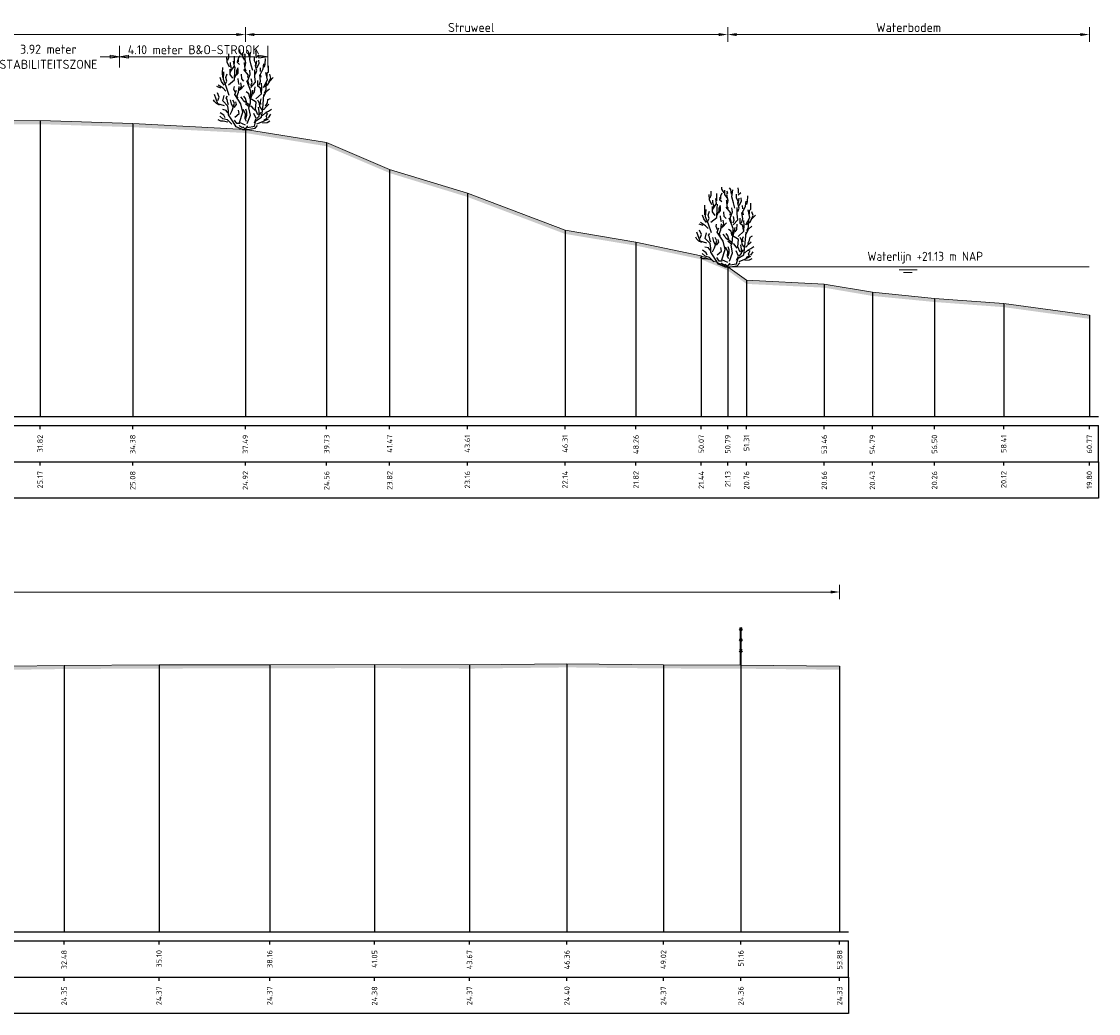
# Model space of a CAD drawing. Header units: metres. Extents: x 184077 to 190380, y 346696 to 349666.
# Tile 253 of 256: x 190155 to 190185, y 349237 to 349264. Entities that reach past the tile are written whole.
import ezdxf
from ezdxf.enums import TextEntityAlignment as Align

# ---------------------------------------------------------------- set-up
doc = ezdxf.new("R2010")
doc.units = ezdxf.units.M
doc.header["$PDMODE"] = 35
doc.header["$PDSIZE"] = 0.075
for name, color, linetype, lineweight in [('B-ME-GR-HEESTER-SD', 252, 'Continuous', 25), ('B-ME-OB-WATERLIJN-GD1', 150, 'Continuous', 25), ('B-XX-IE-TERREINAFSCHEIDING_KUNSTMATIG_RASTERHEKWERK-BESTAAND-AD', 252, 'Continuous', 35), ('profiel', 8, 'Continuous', 0), ('X-ME-AL-PROFIEL_HUIDIG MAAIVELD-GD', 252, 'Continuous', 0), ('X-XX-AL-DETAIL1-M', 7, 'Continuous', 18), ('X01-XX-AL-M', 7, 'Continuous', 18)]:
    doc.layers.add(name, color=color, linetype=linetype, lineweight=lineweight)
doc.layers.add('TDNT----_profiel_txt', color=10, linetype='Continuous')
doc.layers.add('X-ME-AL-PROFIELRASTER-S', color=7, linetype='Continuous')
doc.styles.add('ENV-P', font='ISOCP.SHX')
doc.styles.add('NLCS-ISO-ANNOTATIVE-T18', font='NLCS-ISO.ttf', dxfattribs={"height": 1.8})
doc.styles.add('NLCS-ISO-M100-T25', font='NLCS-ISO.ttf', dxfattribs={"height": 0.25})
doc.dimstyles.new('NLCS-M100-T25-PIJL_L2_H1', dxfattribs={"dimscale": 0.1, "dimtxt": 2.5, "dimasz": 2.5, "dimexe": 2, "dimexo": 2, "dimgap": 0.7, "dimtad": 1, "dimzin": 0, "dimdsep": 46, "dimtxsty": 'NLCS-ISO-M100-T25', "dimcen": 0, "dimdle": 2, "dimclrd": 256, "dimclre": 256, "dimclrt": 256, "dimadec": 1, "dimazin": 0, "dimtfac": 1, "dimtdec": 3, "dimtofl": 0, "dimtmove": 0, "dimatfit": 3, "dimfxl": 2, "dimfxlon": 1, "dimtfillclr": 256, "dimtolj": 1, "dimtzin": 0, "dimlwd": -1, "dimlwe": -1, "dimarcsym": 0})
doc.dimstyles.new('NLCS-M100-T25-PIJL_L3_H2', dxfattribs={"dimscale": 0.1, "dimtxt": 2.5, "dimasz": 2.5, "dimexe": 2, "dimexo": 2, "dimgap": 0.7, "dimtad": 1, "dimdec": 3, "dimzin": 0, "dimdsep": 46, "dimtxsty": 'NLCS-ISO-M100-T25', "dimcen": 0, "dimdle": 2, "dimclrd": 256, "dimclre": 256, "dimclrt": 256, "dimazin": 0, "dimtfac": 1, "dimtdec": 3, "dimtofl": 0, "dimtmove": 0, "dimatfit": 3, "dimfxl": 2, "dimfxlon": 1, "dimtfillclr": 256, "dimtolj": 1, "dimtzin": 0, "dimlwd": -1, "dimlwe": -1, "dimarcsym": 0})

# ---------------------------------------------------------------- blocks, each defined once
blk = doc.blocks.new('SAL-PROFIELRASTER_BALK_EIND1-D')
at = {"color": 0, "linetype": 'ByBlock', "lineweight": -2}
blk.add_line((1, -12.5), (1, -2.5), dxfattribs=at)
at = {"color": 0, "linetype": 'ByBlock', "lineweight": -2, "flags": 128}
for points in [[(0, 0), (1, 0)], [(0, -2.5), (1, -2.5)], [(0, -12.5), (1, -12.5)]]:
    blk.add_lwpolyline(points, dxfattribs=at)
blk = doc.blocks.new('SAL-PROFIELRASTER_BALK_EIND2-D')
at = {"color": 0, "linetype": 'ByBlock', "lineweight": -2}
for p, q in [((1, -2.5), (1, -12.5)), ((1, -12.5), (0, -12.5))]:
    blk.add_line(p, q, dxfattribs=at)
blk = doc.blocks.new('SAL-PROFIELRASTER_BALK_DATA-D')
at = {"color": 0, "linetype": 'ByBlock', "lineweight": -2}
blk.add_lwpolyline([(0, -3.5), (0, -2.5)], dxfattribs=at)
at = {"color": 0, "linetype": 'ByBlock', "lineweight": -2, "style": 'NLCS-ISO-ANNOTATIVE-T18'}
blk.add_attdef('GETAL', text='', height=1.5, rotation=90, dxfattribs=at).set_placement((0.75, -5), align=Align.RIGHT)
blk = doc.blocks.new('SAL-PROFIELRASTER_AANHAAL-D')
at = {"color": 9, "linetype": 'ByBlock', "lineweight": -2, "flags": 128}
blk.add_lwpolyline([(0, 1), (0, 0)], dxfattribs=at)
blk = doc.blocks.new('*D17')
at = {"layer": 'Defpoints', "color": 0, "transparency": 16777216}
for p in [(190135.843, 349263.721), (190135.843, 349253.182), (190161.611, 349253.182)]:
    blk.add_point(p, dxfattribs=at)
at = {"layer": 'X-XX-AL-DETAIL1-M', "transparency": 16777216}
for p, q in [((190135.843, 349263.521), (190135.843, 349263.921)), ((190161.361, 349263.721), (190136.093, 349263.721)), ((190161.611, 349263.521), (190161.611, 349263.921))]:
    blk.add_line(p, q, dxfattribs=at)
for points in [[(190136.093, 349263.762), (190136.093, 349263.679), (190135.843, 349263.721)], [(190161.361, 349263.762), (190161.361, 349263.679), (190161.611, 349263.721)]]:
    blk.add_solid(points, dxfattribs=at)
at = {"layer": 'X-XX-AL-DETAIL1-M', "color": 10, "transparency": 16777216, "insert": (190148.727, 349263.916), "char_height": 0.25, "attachment_point": 5, "style": 'NLCS-ISO-M100-T25'}
blk.add_mtext('\\A1;Gras', dxfattribs=at)
blk = doc.blocks.new('*D18')
at = {"layer": 'Defpoints', "color": 0, "transparency": 16777216}
for p in [(190161.611, 349263.721), (190161.611, 349253.182), (190174.92, 349253.182)]:
    blk.add_point(p, dxfattribs=at)
at = {"layer": 'X-XX-AL-DETAIL1-M', "transparency": 16777216}
for p, q in [((190161.611, 349263.521), (190161.611, 349263.921)), ((190174.67, 349263.721), (190161.861, 349263.721)), ((190174.92, 349263.521), (190174.92, 349263.921))]:
    blk.add_line(p, q, dxfattribs=at)
for points in [[(190161.861, 349263.762), (190161.861, 349263.679), (190161.611, 349263.721)], [(190174.67, 349263.762), (190174.67, 349263.679), (190174.92, 349263.721)]]:
    blk.add_solid(points, dxfattribs=at)
at = {"layer": 'X-XX-AL-DETAIL1-M', "color": 10, "transparency": 16777216, "insert": (190167.841, 349263.916), "char_height": 0.25, "attachment_point": 5, "style": 'NLCS-ISO-M100-T25'}
blk.add_mtext('\\A1;Struweel', dxfattribs=at)
blk = doc.blocks.new('*D19')
at = {"layer": 'Defpoints', "color": 0, "transparency": 16777216}
for p in [(190174.92, 349263.721), (190174.92, 349253.182), (190184.9, 349253.182)]:
    blk.add_point(p, dxfattribs=at)
at = {"layer": 'X-XX-AL-DETAIL1-M', "transparency": 16777216}
for p, q in [((190174.92, 349263.521), (190174.92, 349263.921)), ((190184.65, 349263.721), (190175.17, 349263.721)), ((190184.9, 349263.521), (190184.9, 349263.921))]:
    blk.add_line(p, q, dxfattribs=at)
for points in [[(190175.17, 349263.762), (190175.17, 349263.679), (190174.92, 349263.721)], [(190184.65, 349263.762), (190184.65, 349263.679), (190184.9, 349263.721)]]:
    blk.add_solid(points, dxfattribs=at)
at = {"layer": 'X-XX-AL-DETAIL1-M', "color": 10, "transparency": 16777216, "insert": (190179.91, 349263.916), "char_height": 0.25, "attachment_point": 5, "style": 'NLCS-ISO-M100-T25'}
blk.add_mtext('\\A1;Waterbodem', dxfattribs=at)
blk = doc.blocks.new('SGR-HEESTER_S01_E_ZIJ-D')
blk.add_line((-0.166, 0), (0.141, 0))
at = {"flags": 128}
for points in [[(-0.975, 3.816), (-0.916, 3.956), (-0.916, 4.168)], [(-0.2, 4.074), (-0.317, 4.285), (-0.317, 4.402)], [(-0.035, 3.816), (-0.153, 3.992), (-0.153, 4.238)], [(-0.059, 4.003), (0, 4.086), (-0.047, 4.168)], [(0.2, 4.015), (0.164, 4.261), (0.106, 4.367)], [(0.399, 3.241), (0.317, 3.534), (0.235, 3.863), (0.282, 4.25)], [(0.587, 4.062), (0.587, 4.226), (0.575, 4.355)], [(-0.881, 3.429), (-1.01, 3.698), (-1.022, 3.992)], [(-0.822, 3.147), (-0.775, 3.358), (-0.822, 3.558), (-0.822, 3.687)], [(-0.787, 3.241), (-0.611, 3.487), (-0.658, 3.769)], [(-0.599, 3.64), (-0.599, 3.886), (-0.599, 4.039)], [(-0.329, 3.581), (-0.434, 3.687), (-0.423, 3.839)], [(-0.387, 3.734), (-0.387, 3.91), (-0.305, 4.074)], [(0.035, 3.217), (-0.023, 3.335), (-0.047, 3.64), (-0.059, 3.687)], [(-0.012, 3.476), (0.023, 3.663), (-0.023, 3.863), (-0.023, 3.98)], [(0.552, 3.487), (0.575, 3.628), (0.493, 3.781), (0.493, 4.015)], [(0.564, 3.053), (0.622, 3.241), (0.575, 3.44), (0.634, 3.781)], [(0.575, 3.968), (0.716, 4.097)], [(0.634, 3.393), (0.751, 3.628), (0.74, 3.816)], [(0.869, 2.877), (0.834, 3.041), (0.986, 3.346), (1.022, 3.616)], [(1.045, 3.44), (1.092, 3.593), (1.115, 3.91)], [(-1.256, 2.866), (-1.268, 3.112), (-1.256, 3.405)], [(-0.889, 1.874), (-1.064, 2.356), (-1.218, 2.75), (-1.196, 3.166)], [(-1.092, 2.514), (-1.033, 2.666), (-1.08, 2.854), (-1.01, 3.065)], [(-0.933, 2.465), (-0.604, 2.728), (-0.582, 3.231), (-0.56, 3.45)], [(-0.693, 2.83), (-0.845, 3.03), (-0.845, 3.323)], [(-0.599, 2.819), (-0.47, 3.088), (-0.481, 3.241), (-0.399, 3.405)], [(-0.493, 2.983), (-0.399, 3.1), (-0.399, 3.323)], [(-0.094, 2.666), (-0.2, 2.783), (-0.211, 3.041)], [(0.141, 2.854), (0.153, 3.006), (-0.082, 3.3)], [(0.2, 2.431), (0.129, 2.69), (0.27, 3.03), (0.235, 3.264)], [(0.294, 2.312), (0.557, 2.597), (0.513, 2.925), (0.513, 3.275)], [(0.751, 2.431), (0.834, 2.654), (0.787, 3.006)], [(0.834, 3.194), (0.822, 3.393)], [(0.995, 2.312), (1.214, 2.728), (1.126, 3.144)], [(1.198, 2.912), (1.198, 3.112), (1.268, 3.182), (1.28, 3.511)], [(1.292, 2.619), (1.397, 2.83), (1.339, 3.041)], [(-1.08, 2.115), (-1.233, 2.267), (-1.503, 2.443)], [(-1.174, 2.443), (-1.327, 2.643), (-1.397, 2.854)], [(-0.352, 2.478), (-0.387, 2.619), (-0.399, 2.807)], [(-0.341, 2.138), (-0.223, 2.361), (-0.258, 2.572)], [(-0.294, 2.185), (-0.07, 2.42)], [(0.097, 0.321), (0.272, 0.78), (0.184, 1.196), (0.272, 1.459), (0.294, 2.115), (0.075, 2.684)], [(0.305, 2.42), (0.364, 2.584), (0.317, 2.783)], [(0.579, 1.677), (0.885, 1.962), (0.907, 2.29), (0.885, 2.553)], [(0.869, 2.021), (0.834, 2.267), (0.693, 2.385), (0.693, 2.69)], [(1.045, 1.997), (1.151, 2.197), (1.162, 2.572)], [(1.057, 2.361), (1.233, 2.478), (1.339, 2.654), (1.538, 2.854)], [(-1.152, 1.305), (-1.524, 1.415), (-1.7, 1.918)], [(-1.362, 2.279), (-1.573, 2.361)], [(-1.515, 1.587), (-1.444, 1.775), (-1.55, 2.021)], [(-0.166, 0), (-0.517, 0.145), (-0.67, 0.408), (-0.933, 0.802), (-0.933, 1.021), (-0.977, 1.284), (-1.24, 1.568), (-1.174, 1.874)], [(-0.939, 1.352), (-0.975, 1.458), (-1.01, 1.645), (-1.069, 1.739), (-0.986, 1.833)], [(-0.564, 2.044), (-0.634, 2.22), (-0.611, 2.361)], [(0.009, 0.233), (-0.319, 0.386), (-0.144, 0.955), (-0.254, 1.415), (-0.582, 1.918), (-0.495, 2.159)], [(-0.399, 1.716), (-0.481, 1.81), (-0.387, 2.044), (-0.352, 2.373)], [(0.012, 1.481), (-0.106, 1.575), (-0.164, 1.692), (-0.258, 1.798)], [(0.27, 1.317), (0.07, 1.446), (0.012, 1.704), (-0.094, 1.833)], [(0.235, 1.763), (0.188, 1.962), (0.035, 2.068)], [(0.119, 0.102), (0.491, 0.167), (0.579, 0.474), (0.885, 0.671), (0.951, 1.13), (1.017, 1.918)], [(0.305, 1.728), (0.364, 1.904), (0.411, 2.162)], [(0.411, 1.939), (0.505, 2.068), (0.528, 2.349)], [(1.022, 1.81), (1.139, 2.08), (1.327, 2.244)], [(-1.432, 1.34), (-1.597, 1.423), (-1.714, 1.528), (-1.761, 1.634)], [(-0.845, 0.824), (-0.736, 1.043), (-0.604, 1.437), (-0.692, 1.612)], [(-0.693, 1.235), (-0.763, 1.399), (-0.822, 1.622)], [(-0.622, 1.2), (-0.493, 1.364), (-0.528, 1.516)], [(0.528, 1.035), (0.446, 1.129), (0.352, 1.258), (0.153, 1.282), (0.012, 1.411)], [(0.688, 0.802), (0.557, 1.108), (0.601, 1.502), (0.206, 1.743)], [(0.622, 0.59), (0.763, 0.73), (0.763, 0.977), (0.716, 1.223)], [(0.916, 1.082), (0.798, 1.258), (0.775, 1.434), (0.681, 1.61)], [(0.845, 1.376), (0.822, 1.54), (0.869, 1.681)], [(0.998, 1.082), (1.139, 1.247), (1.292, 1.387)], [(1.115, 1.282), (1.209, 1.47), (1.245, 1.645), (1.374, 1.704)], [(-0.758, 0.277), (-0.999, 0.518), (-1.24, 0.583), (-1.415, 0.736)], [(-1.127, 0.637), (-1.198, 0.777), (-1.397, 0.918)], [(-0.963, 0.918), (-1.057, 1.047), (-1.256, 1.094)], [(-0.582, 0.671), (-0.341, 0.868), (-0.385, 1.065)], [(0.059, 0.437), (-0.012, 0.578), (0, 0.848), (-0.117, 1.094)], [(0.023, 0.601), (0.082, 0.777), (0.082, 0.942), (0.023, 1.106)], [(0.493, 0.367), (0.599, 0.59), (0.47, 0.883)], [(0.798, 0.801), (0.845, 0.953)], [(0.928, 0.754), (1.104, 0.918), (1.198, 0.918)], [(1.01, 0.508), (1.198, 0.625), (1.151, 0.719), (1.233, 0.895)], [(1.139, 0.942), (1.28, 1.012), (1.432, 1.118)], [(1.268, 0.637), (1.397, 0.836)], [(-0.975, 0.402), (-1.221, 0.449), (-1.362, 0.449), (-1.503, 0.519)], [(-0.305, 0.32), (-0.47, 0.32), (-0.599, 0.508)], [(-0.141, 0.085), (-0.305, 0.167), (-0.352, 0.214)], [(0, 0), (-0.141, 0.144)], [(-0.023, 0), (0.141, 0.203)], [(0.141, 0), (0.528, 0.062), (0.669, 0.214)], [(0.622, 0.299), (0.951, 0.43), (1.28, 0.583)], [(0.939, 0.367), (1.198, 0.379), (1.35, 0.461)]]:
    blk.add_lwpolyline(points, dxfattribs=at)
blk = doc.blocks.new('*D22')
at = {"layer": 'Defpoints', "color": 0, "transparency": 16777216}
for p in [(190130.292, 349248.342), (190130.292, 349238.965), (190178.007, 349238.965)]:
    blk.add_point(p, dxfattribs=at)
at = {"layer": 'X-XX-AL-DETAIL1-M', "transparency": 16777216}
for p, q in [((190130.292, 349248.142), (190130.292, 349248.542)), ((190178.007, 349248.142), (190178.007, 349248.542)), ((190177.757, 349248.342), (190130.542, 349248.342))]:
    blk.add_line(p, q, dxfattribs=at)
for points in [[(190130.542, 349248.383), (190130.542, 349248.3), (190130.292, 349248.342)], [(190177.757, 349248.383), (190177.757, 349248.3), (190178.007, 349248.342)]]:
    blk.add_solid(points, dxfattribs=at)
at = {"layer": 'X-XX-AL-DETAIL1-M', "color": 10, "transparency": 16777216, "insert": (190154.15, 349248.537), "char_height": 0.25, "attachment_point": 5, "style": 'NLCS-ISO-M100-T25'}
blk.add_mtext('\\A1;Gras', dxfattribs=at)
blk = doc.blocks.new('SIE-RASTERHEKWERK-SOD')
at = {"flags": 128}
for points in [[(-0.035, 1.035), (0.035, 0.965)], [(-0.035, 0.965), (0, 1), (0.035, 1.035)], [(0, 0), (0, 1)], [(-0.035, 0.735), (0.035, 0.665)], [(-0.035, 0.665), (0, 0.7), (0.035, 0.735)], [(-0.035, 0.435), (0.035, 0.365)], [(-0.035, 0.365), (0, 0.4), (0.035, 0.435)]]:
    blk.add_lwpolyline(points, dxfattribs=at)
blk = doc.blocks.new('_Closed')
at = {"color": 0, "linetype": 'ByBlock', "lineweight": -2}
for p, q in [((-1, 0.17), (0, 0)), ((-1, 0.17), (-1, -0.17)), ((0, 0), (-1, -0.17)), ((0, 0), (-1, 0))]:
    blk.add_line(p, q, dxfattribs=at)
blk = doc.blocks.new('*D96')
at = {"layer": 'Defpoints', "color": 0, "transparency": 16777216}
for p in [(190158.133, 349263.108), (190158.133, 349258.438), (190162.233, 349258.516)]:
    blk.add_point(p, dxfattribs=at)
at = {"layer": 'X01-XX-AL-M', "color": 11, "transparency": 16777216}
for p, q in [((190158.133, 349262.808), (190158.133, 349263.408)), ((190162.233, 349262.808), (190162.233, 349263.408)), ((190161.983, 349263.108), (190158.383, 349263.108))]:
    blk.add_line(p, q, dxfattribs=at)
at = {"layer": 'X01-XX-AL-M', "color": 11, "transparency": 16777216, "xscale": 0.25, "yscale": 0.25, "zscale": 0.25, "rotation": 180}
blk.add_blockref('_Closed', (190158.133, 349263.108), dxfattribs=at)
at = {"layer": 'X01-XX-AL-M', "color": 11, "transparency": 16777216, "xscale": 0.25, "yscale": 0.25, "zscale": 0.25}
blk.add_blockref('_Closed', (190162.233, 349263.108), dxfattribs=at)
at = {"layer": 'X01-XX-AL-M', "color": 11, "transparency": 16777216, "insert": (190160.183, 349263.303), "char_height": 0.25, "attachment_point": 5, "style": 'NLCS-ISO-M100-T25'}
blk.add_mtext('\\A1;4.10 meter B&O-STROOK', dxfattribs=at)
blk = doc.blocks.new('*D97')
at = {"layer": 'Defpoints', "color": 0, "transparency": 16777216}
for p in [(190154.217, 349263.108), (190154.217, 349262.635), (190158.133, 349261.821)]:
    blk.add_point(p, dxfattribs=at)
at = {"layer": 'X01-XX-AL-M', "color": 11, "transparency": 16777216}
for p, q in [((190154.217, 349262.835), (190154.217, 349263.408)), ((190158.133, 349262.808), (190158.133, 349263.408)), ((190154.467, 349263.108), (190154.742, 349263.108)), ((190157.883, 349263.108), (190157.607, 349263.108))]:
    blk.add_line(p, q, dxfattribs=at)
at = {"layer": 'X01-XX-AL-M', "color": 11, "transparency": 16777216, "xscale": 0.25, "yscale": 0.25, "zscale": 0.25, "rotation": 180}
blk.add_blockref('_Closed', (190154.217, 349263.108), dxfattribs=at)
at = {"layer": 'X01-XX-AL-M', "color": 11, "transparency": 16777216, "xscale": 0.25, "yscale": 0.25, "zscale": 0.25}
blk.add_blockref('_Closed', (190158.133, 349263.108), dxfattribs=at)
at = {"layer": 'X01-XX-AL-M', "color": 11, "transparency": 16777216, "insert": (190156.175, 349263.108), "char_height": 0.25, "attachment_point": 5, "style": 'NLCS-ISO-M100-T25'}
blk.add_mtext('\\A1;3.92 meter\\PSTABILITEITSZONE', dxfattribs=at)

msp = doc.modelspace()

# ---------------------------------------------------------------- hatches: boundary and pattern name
at = {"layer": 'X-ME-AL-PROFIEL_HUIDIG MAAIVELD-GD'}
h = msp.add_hatch(dxfattribs=at)
h.set_pattern_fill('AGR-MAAIVELD', color=256, scale=0.05, pattern_type=2)
h.set_pattern_definition([(45, (0, 4.994), (-0.25000007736, 0.25000007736), []), (45, (-0.0357, 5.02973), (0, 0.50000015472), [0.3535535, -0.3535535]), (45, (-0.07143, 5.06544), (0, 0.50000015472), [0.3535535, -0.3535535]), (45, (-0.10764, 5.10165), (0, 0.50000015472), [0.3535535, -0.3535535]), (45, (-0.14286, 5.13687), (0, 0.50000015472), [0.3535535, -0.3535535]), (45, (-0.17857, 5.1726), (0, 0.50000015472), [0.3535535, -0.3535535]), (45, (-0.2143, 5.2083), (0, 0.50000015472), [0.3535535, -0.3535535]), (315, (0, 4.994), (0.25000007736, 0.25000007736), []), (315, (0.0357, 5.02973), (0.50000015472, -1e-16), [0.3535535, -0.3535535]), (315, (0.07143, 5.06544), (0.50000015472, -1e-16), [0.3535535, -0.3535535]), (315, (0.10764, 5.10165), (0.50000015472, -1e-16), [0.3535535, -0.3535535]), (315, (0.14286, 5.13687), (0.50000015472, -1e-16), [0.3535535, -0.3535535]), (315, (0.17857, 5.1726), (0.50000015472, -1e-16), [0.3535535, -0.3535535]), (315, (0.2143, 5.2083), (0.50000015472, -1e-16), [0.3535535, -0.3535535])])
h.paths.add_polyline_path([(190184.9001, 349255.9777), (190182.5356, 349256.3007), (190180.6248, 349256.4427), (190178.9129, 349256.6097), (190177.583, 349256.8377), (190175.4384, 349256.9417), (190174.92, 349257.3127), (190174.1907, 349257.6197), (190172.3878, 349257.9977), (190170.4303, 349258.3207), (190167.7368, 349259.3417), (190165.5907, 349259.9997), (190163.8525, 349260.7387), (190161.6113, 349261.1057), (190158.5003, 349261.2657), (190155.9458, 349261.3487), (190152.963, 349261.3267), (190150.2197, 349261.2407), (190147.4542, 349261.2517), (190144.8355, 349261.0397), (190142.6617, 349261.0147), (190141.0946, 349260.4547), (190139.5168, 349259.5137), (190137.2646, 349258.8337), (190135.8429, 349258.0567), (190134.5664, 349257.6267), (190133.6658, 349257.2567), (190131.5536, 349256.9267), (190129.4095, 349256.6527), (190127.6283, 349256.4667), (190126.1711, 349256.2867), (190124.6897, 349255.9987), (190124.1252, 349255.8867), (190124.1252, 349255.7867), (190124.6897, 349255.8987), (190126.1711, 349256.1867), (190127.6283, 349256.3667), (190129.4095, 349256.5527), (190131.5536, 349256.8267), (190133.6658, 349257.1567), (190134.5664, 349257.5267), (190135.8429, 349257.9567), (190137.2646, 349258.7337), (190139.5168, 349259.4137), (190141.0946, 349260.3547), (190142.6617, 349260.9147), (190144.8355, 349260.9397), (190147.4542, 349261.1517), (190150.2197, 349261.1407), (190152.963, 349261.2267), (190155.9458, 349261.2487), (190158.5003, 349261.1657), (190161.6113, 349261.0057), (190163.8525, 349260.6387), (190165.5907, 349259.8997), (190167.7368, 349259.2417), (190170.4303, 349258.2207), (190172.3878, 349257.8977), (190174.1907, 349257.5197), (190174.92, 349257.2127), (190175.4384, 349256.8417), (190177.583, 349256.7377), (190178.9129, 349256.5097), (190180.6248, 349256.3427), (190182.5356, 349256.2007), (190184.9001, 349255.8777)])
h = msp.add_hatch(dxfattribs=at)
h.set_pattern_fill('AGR-MAAIVELD', color=256, scale=0.05, pattern_type=2)
h.set_pattern_definition([(45, (0, 6.16908), (-0.25000007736, 0.25000007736), []), (45, (-0.0357, 6.2048), (0, 0.50000015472), [0.3535535, -0.3535535]), (45, (-0.07143, 6.2405), (0, 0.50000015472), [0.3535535, -0.3535535]), (45, (-0.10764, 6.27672), (0, 0.50000015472), [0.3535535, -0.3535535]), (45, (-0.14286, 6.31193), (0, 0.50000015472), [0.3535535, -0.3535535]), (45, (-0.17857, 6.34765), (0, 0.50000015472), [0.3535535, -0.3535535]), (45, (-0.2143, 6.38336), (0, 0.50000015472), [0.3535535, -0.3535535]), (315, (0, 6.16908), (0.25000007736, 0.25000007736), []), (315, (0.0357, 6.2048), (0.50000015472, -1e-16), [0.3535535, -0.3535535]), (315, (0.07143, 6.2405), (0.50000015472, -1e-16), [0.3535535, -0.3535535]), (315, (0.10764, 6.27672), (0.50000015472, -1e-16), [0.3535535, -0.3535535]), (315, (0.14286, 6.31193), (0.50000015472, -1e-16), [0.3535535, -0.3535535]), (315, (0.17857, 6.34765), (0.50000015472, -1e-16), [0.3535535, -0.3535535]), (315, (0.2143, 6.38336), (0.50000015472, -1e-16), [0.3535535, -0.3535535])])
h.paths.add_polyline_path([(190178.0068, 349246.2969), (190178.0068, 349246.1969), (190175.2826, 349246.2269), (190173.1466, 349246.2329), (190170.4838, 349246.2619), (190167.7946, 349246.2299), (190165.1732, 349246.2449), (190162.2803, 349246.2339), (190159.2262, 349246.2309), (190156.6078, 349246.2169), (190153.6018, 349246.1739), (190150.7189, 349246.0759), (190147.9257, 349246.0569), (190145.4603, 349245.7469), (190144.1084, 349245.5619), (190141.5063, 349245.5769), (190138.7952, 349245.3729), (190136.6551, 349245.0419), (190134.6246, 349244.5299), (190133.1201, 349244.2109), (190131.3548, 349243.5349), (190130.2925, 349243.1119), (190129.543, 349242.9019), (190128.3144, 349242.5459), (190126.4419, 349242.3579), (190124.9469, 349242.0279), (190124.1252, 349241.5859), (190124.1252, 349241.6859), (190124.9469, 349242.1279), (190126.4419, 349242.4579), (190128.3144, 349242.6459), (190129.543, 349243.0019), (190130.2925, 349243.2119), (190131.3548, 349243.6349), (190133.1201, 349244.3109), (190134.6246, 349244.6299), (190136.6551, 349245.1419), (190138.7952, 349245.4729), (190141.5063, 349245.6769), (190144.1084, 349245.6619), (190145.4603, 349245.8469), (190147.9257, 349246.1569), (190150.7189, 349246.1759), (190153.6018, 349246.2739), (190156.6078, 349246.3169), (190159.2262, 349246.3309), (190162.2803, 349246.3339), (190165.1732, 349246.3449), (190167.7946, 349246.3299), (190170.4838, 349246.3619), (190173.1466, 349246.3329), (190175.2826, 349246.3269)])

# ---------------------------------------------------------------- linework, layer by layer
at = {"layer": 'B-ME-OB-WATERLIJN-GD1', "const_width": 0.025}
for points in [[(190174.92, 349257.3127), (190184.9001, 349257.3127)], [(190179.648, 349257.2311), (190180.148, 349257.2311)], [(190179.7666, 349257.1586), (190180.0166, 349257.1586)]]:
    msp.add_lwpolyline(points, dxfattribs=at)
at = {"layer": 'profiel', "linetype": 'Continuous', "lineweight": 0}
for points in [[(190152.963, 349261.3267), (190155.9458, 349261.3487), (190158.5003, 349261.2657), (190161.6113, 349261.1057), (190163.8525, 349260.7387), (190165.5907, 349259.9997), (190167.7368, 349259.3417), (190170.4303, 349258.3207), (190172.3878, 349257.9977), (190174.1907, 349257.6197), (190174.92, 349257.3127), (190175.4384, 349256.9417), (190177.583, 349256.8377), (190178.9129, 349256.6097), (190180.6248, 349256.4427), (190182.5356, 349256.3007), (190184.9001, 349255.9777)], [(190153.6018, 349246.2739), (190156.6078, 349246.3169), (190159.2262, 349246.3309), (190162.2803, 349246.3339), (190165.1732, 349246.3449), (190167.7946, 349246.3299), (190170.4838, 349246.3619), (190173.1466, 349246.3329), (190175.2826, 349246.3269), (190178.0068, 349246.2969)]]:
    msp.add_lwpolyline(points, dxfattribs=at)

# ---------------------------------------------------------------- block references
at = {"layer": 'B-ME-GR-HEESTER-SD', "color": 252, "xscale": 0.5, "yscale": 0.5, "zscale": 0.5}
for p in [(190161.6113, 349261.1057), (190174.92, 349257.3127)]:
    msp.add_blockref('SGR-HEESTER_S01_E_ZIJ-D', p, dxfattribs=at)
at = {"layer": 'B-XX-IE-TERREINAFSCHEIDING_KUNSTMATIG_RASTERHEKWERK-BESTAAND-AD'}
msp.add_blockref('SIE-RASTERHEKWERK-SOD', (190175.2826, 349246.3269), dxfattribs=at)
at = {"layer": 'X-ME-AL-PROFIELRASTER-S'}
for p, yscale in [((190155.9458, 349253.1817), 8.167000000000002), ((190158.5003, 349253.1817), 8.084), ((190161.6113, 349253.1817), 7.923999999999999), ((190163.8525, 349253.1817), 7.556999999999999), ((190165.5907, 349253.1817), 6.818000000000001), ((190167.7368, 349253.1817), 6.16), ((190170.4303, 349253.1817), 5.138999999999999), ((190172.3878, 349253.1817), 4.815999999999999), ((190174.1907, 349253.1817), 4.437999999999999), ((190174.92, 349253.1817), 4.131), ((190174.92, 349253.1817), 4.131), ((190175.4384, 349253.1817), 3.760000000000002), ((190177.583, 349253.1817), 3.655999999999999), ((190178.9129, 349253.1817), 3.428000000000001), ((190180.6248, 349253.1817), 3.260999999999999), ((190182.5356, 349253.1817), 3.119), ((190184.9001, 349253.1817), 2.795999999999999), ((190156.6078, 349238.9649), 7.352), ((190159.2262, 349238.9649), 7.366), ((190162.2803, 349238.9649), 7.369), ((190165.1732, 349238.9649), 7.379999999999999), ((190167.7946, 349238.9649), 7.364999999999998), ((190170.4838, 349238.9649), 7.396999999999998), ((190173.1466, 349238.9649), 7.367999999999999), ((190175.2826, 349238.9649), 7.361999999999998), ((190178.0068, 349238.9649), 7.332000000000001)]:
    msp.add_blockref('SAL-PROFIELRASTER_AANHAAL-D', p, dxfattribs=dict(at, yscale=yscale))
at = {"layer": 'X-ME-AL-PROFIELRASTER-S', "yscale": 0.1}
for name, p, xscale, zscale in [('SAL-PROFIELRASTER_BALK_EIND1-D', (190124.1252, 349253.1817), 61.02495540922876, 61.02495540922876), ('SAL-PROFIELRASTER_BALK_EIND2-D', (190124.1252, 349252.1817), 61.02495540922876, 61.02495540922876), ('SAL-PROFIELRASTER_BALK_EIND1-D', (190124.1252, 349238.9649), 54.13159664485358, 54.13159664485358), ('SAL-PROFIELRASTER_BALK_EIND2-D', (190124.1252, 349237.9649), 54.13159664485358, 54.13159664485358)]:
    msp.add_blockref(name, p, dxfattribs=dict(at, xscale=xscale, zscale=zscale))
at = {"layer": 'X-ME-AL-PROFIELRASTER-S', "xscale": 0.1, "yscale": 0.1, "zscale": 0.1}
for p, values in [((190155.9458, 349253.1817), {'GETAL': '31.82'}), ((190158.5003, 349253.1817), {'GETAL': '34.38'}), ((190161.6113, 349253.1817), {'GETAL': '37.49'}), ((190163.8525, 349253.1817), {'GETAL': '39.73'}), ((190165.5907, 349253.1817), {'GETAL': '41.47'}), ((190167.7368, 349253.1817), {'GETAL': '43.61'}), ((190170.4303, 349253.1817), {'GETAL': '46.31'}), ((190172.3878, 349253.1817), {'GETAL': '48.26'}), ((190174.1907, 349253.1817), {'GETAL': '50.07'}), ((190174.92, 349253.1817), {'GETAL': '50.79'}), ((190174.92, 349253.1817), {'GETAL': '50.79'}), ((190175.4384, 349253.1817), {'GETAL': '51.31'}), ((190177.583, 349253.1817), {'GETAL': '53.46'}), ((190178.9129, 349253.1817), {'GETAL': '54.79'}), ((190180.6248, 349253.1817), {'GETAL': '56.50'}), ((190182.5356, 349253.1817), {'GETAL': '58.41'}), ((190184.9001, 349253.1817), {'GETAL': '60.77'}), ((190155.9458, 349252.1817), {'GETAL': '25.17'}), ((190158.5003, 349252.1817), {'GETAL': '25.08'}), ((190161.6113, 349252.1817), {'GETAL': '24.92'}), ((190163.8525, 349252.1817), {'GETAL': '24.56'}), ((190165.5907, 349252.1817), {'GETAL': '23.82'}), ((190167.7368, 349252.1817), {'GETAL': '23.16'}), ((190170.4303, 349252.1817), {'GETAL': '22.14'}), ((190172.3878, 349252.1817), {'GETAL': '21.82'}), ((190174.1907, 349252.1817), {'GETAL': '21.44'}), ((190174.92, 349252.1817), {'GETAL': '21.13'}), ((190175.4384, 349252.1817), {'GETAL': '20.76'}), ((190177.583, 349252.1817), {'GETAL': '20.66'}), ((190178.9129, 349252.1817), {'GETAL': '20.43'}), ((190180.6248, 349252.1817), {'GETAL': '20.26'}), ((190182.5356, 349252.1817), {'GETAL': '20.12'}), ((190184.9001, 349252.1817), {'GETAL': '19.80'}), ((190156.6078, 349238.9649), {'GETAL': '32.48'}), ((190159.2262, 349238.9649), {'GETAL': '35.10'}), ((190162.2803, 349238.9649), {'GETAL': '38.16'}), ((190165.1732, 349238.9649), {'GETAL': '41.05'}), ((190167.7946, 349238.9649), {'GETAL': '43.67'}), ((190170.4838, 349238.9649), {'GETAL': '46.36'}), ((190173.1466, 349238.9649), {'GETAL': '49.02'}), ((190175.2826, 349238.9649), {'GETAL': '51.16'}), ((190178.0068, 349238.9649), {'GETAL': '53.88'}), ((190156.6078, 349237.9649), {'GETAL': '24.35'}), ((190159.2262, 349237.9649), {'GETAL': '24.37'}), ((190162.2803, 349237.9649), {'GETAL': '24.37'}), ((190165.1732, 349237.9649), {'GETAL': '24.38'}), ((190167.7946, 349237.9649), {'GETAL': '24.37'}), ((190170.4838, 349237.9649), {'GETAL': '24.40'}), ((190173.1466, 349237.9649), {'GETAL': '24.37'}), ((190175.2826, 349237.9649), {'GETAL': '24.36'}), ((190178.0068, 349237.9649), {'GETAL': '24.33'})]:
    msp.add_blockref('SAL-PROFIELRASTER_BALK_DATA-D', p, dxfattribs=at).add_auto_attribs(values)

# ---------------------------------------------------------------- texts
at = {"layer": 'TDNT----_profiel_txt', "color": 150, "insert": (190178.7748, 349257.4021), "char_height": 0.25, "attachment_point": 7, "style": 'ENV-P'}
msp.add_mtext_dynamic_manual_height_columns('Waterlijn +21.13 m NAP', width=6.173509, gutter_width=0.9, heights=[0], dxfattribs=at)

# ---------------------------------------------------------------- dimensions: what is measured, and where the dimension line sits
at = {"layer": 'X-XX-AL-DETAIL1-M'}
for base, p1, p2, text, picture, middle in [((190135.8429, 349263.7207), (190161.6113, 349253.1817), (190135.8429, 349253.1817), 'Gras', '*D17', (190148.7271, 349263.7207)), ((190161.6113, 349263.7207), (190174.92, 349253.1817), (190161.6113, 349253.1817), 'Struweel', '*D18', (190167.8412, 349263.7207)), ((190174.92, 349263.7207), (190184.9001, 349253.1817), (190174.92, 349253.1817), 'Waterbodem', '*D19', (190179.9101, 349263.7207)), ((190130.2925, 349248.3416), (190178.0068, 349238.9649), (190130.2925, 349238.9649), 'Gras', '*D22', (190154.1496, 349248.3416))]:
    dim = msp.add_linear_dim(base=base, p1=p1, p2=p2, text=text, dimstyle='NLCS-M100-T25-PIJL_L3_H2', override={"dimclrt": 10}, dxfattribs=at)
    dim.commit()
    dim.dimension.update_dxf_attribs({"geometry": picture, "text_midpoint": middle, "dimtype": 160})
at = {"layer": 'X01-XX-AL-M', "color": 11}
dim = msp.add_linear_dim(base=(190154.2168, 349263.1079), p1=(190158.1328, 349261.8208), p2=(190154.2168, 349262.6347), text='<> meter\\PSTABILITEITSZONE', dimstyle='NLCS-M100-T25-PIJL_L2_H1', override={"dimexe": 3, "dimtad": 0, "dimblk1": 'Closed', "dimblk2": 'Closed', "dimsah": 1, "dimclrd": 11, "dimclre": 11, "dimclrt": 11, "dimfxl": 3}, dxfattribs=at)
dim.commit()
dim.dimension.update_dxf_attribs({"geometry": '*D97', "text_midpoint": (190156.1748, 349263.1079), "dimtype": 160})
dim = msp.add_linear_dim(base=(190158.1328, 349263.1079), p1=(190162.2328, 349258.5157), p2=(190158.1328, 349258.438), text='<> meter B&O-STROOK', dimstyle='NLCS-M100-T25-PIJL_L2_H1', override={"dimexe": 3, "dimblk1": 'Closed', "dimblk2": 'Closed', "dimsah": 1, "dimclrd": 11, "dimclre": 11, "dimclrt": 11, "dimtmove": 1, "dimfxl": 3}, dxfattribs=at)
dim.commit()
dim.dimension.update_dxf_attribs({"geometry": '*D96', "text_midpoint": (190160.1828, 349263.303)})

doc.saveas('drawing.dxf')
